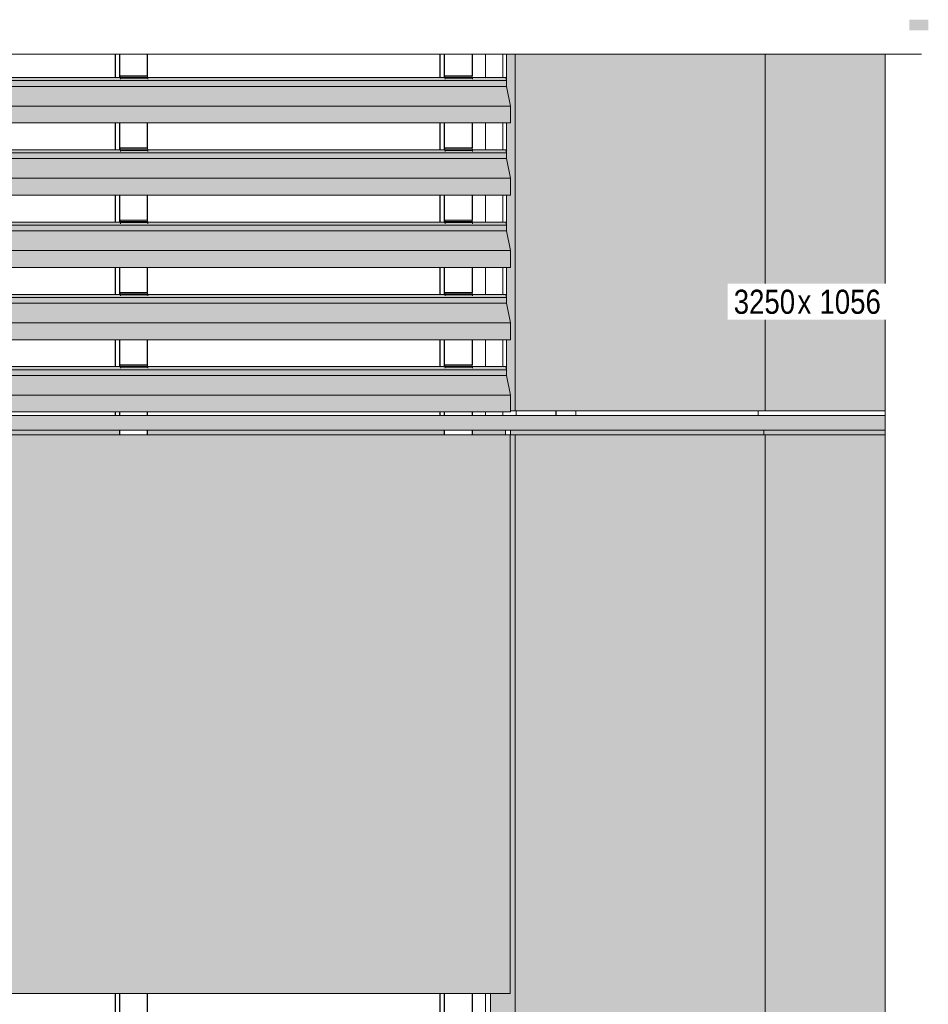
# Model space of a CAD drawing. Header units: millimetres. Extents: x 4014441 to 4046114, y 2378 to 8335946.
# Tile 26 of 71: x 4021518 to 4023405, y 110323 to 112367. Entities that reach past the tile are written whole.
import ezdxf

# ---------------------------------------------------------------- set-up
doc = ezdxf.new("R2010")
doc.units = ezdxf.units.MM
doc.layers.add('Линии', color=7, linetype='Continuous', lineweight=18, true_color=0x00a600)
for name, color, linetype, lineweight in [('Марки по нескольким категориям', 7, 'Continuous', 9), ('Обобщенные модели', 7, 'Continuous', 18), ('Типовые аннотации', 7, 'Continuous', 18), ('Тонкие линии', 7, 'Continuous', 18), ('Элементы узлов', 7, 'Continuous', 18)]:
    doc.layers.add(name, color=color, linetype=linetype, lineweight=lineweight)
doc.styles.add('Arial Narrow', font='ARIALN.TTF', dxfattribs={"height": 50})

# ---------------------------------------------------------------- blocks, each defined once
blk = doc.blocks.new('Корп2_Кассета выпуклая - Корп2_Кассета выпуклая_Цвет DESIGN D2-21032864-Корпус 1_ Фрагмент 4_ Схема раскладки облицовки')
at = {"layer": 'Обобщенные модели', "true_color": 0xf7fbf5}
for points in [[(4022527.7, 108215.4), (4022547, 108215.4), (4022547, 111505.4), (4022537.5, 111505.4), (4022537.4, 111515.4), (4022537.2, 111515.4), (4022537.2, 111505.4), (4022536.4, 111505.4), (4022536.4, 110345.4), (4022496.1, 110345.4), (4022496.1, 110297), (4022527.9, 110297), (4022529, 110290.7), (4022529, 110278.9), (4022537.3, 110238), (4022537.2, 110203), (4022496.1, 110203), (4022496.1, 110147), (4022527.9, 110147), (4022529, 110140.7), (4022529, 110128.9), (4022537.3, 110088), (4022537.2, 110053), (4022496.1, 110053), (4022496.1, 109997), (4022527.9, 109997), (4022529, 109990.7), (4022529, 109978.9), (4022537.3, 109938), (4022537.2, 109903), (4022496.1, 109903), (4022496.1, 109847), (4022527.9, 109847), (4022529, 109840.7), (4022529, 109828.9), (4022537.3, 109788), (4022537.2, 109753), (4022496.1, 109753), (4022496.1, 109697), (4022527.9, 109697), (4022529, 109690.7), (4022529, 109678.9), (4022537.3, 109638), (4022537.2, 109603), (4022496.1, 109603), (4022496.1, 109547), (4022527.9, 109547), (4022529, 109540.7), (4022529, 109528.9), (4022537.3, 109488), (4022537.2, 109453), (4022496.1, 109453), (4022496.1, 109397), (4022527.9, 109397), (4022529, 109390.7), (4022529, 109378.9), (4022537.3, 109338), (4022537.2, 109303), (4022496.1, 109303), (4022496.1, 109247), (4022527.9, 109247), (4022529, 109240.7), (4022529, 109228.9), (4022537.3, 109188), (4022537.2, 109153), (4022496.1, 109153), (4022496.1, 109097), (4022527.9, 109097), (4022529, 109090.7), (4022529, 109078.9), (4022537.3, 109038), (4022537.2, 109003), (4022496.1, 109003), (4022496.1, 108947), (4022527.9, 108947), (4022529, 108940.7), (4022529, 108928.9), (4022537.3, 108888), (4022537.2, 108853), (4022496.1, 108853), (4022496.1, 108797), (4022527.9, 108797), (4022529, 108790.7), (4022529, 108778.9), (4022537.3, 108738), (4022537.2, 108703), (4022496.1, 108703), (4022496.1, 108647), (4022527.9, 108647), (4022529, 108640.7), (4022529, 108628.9), (4022537.3, 108588), (4022537.2, 108553), (4022496.1, 108553), (4022496.1, 108497), (4022527.9, 108497), (4022529, 108490.7), (4022529, 108478.9), (4022537.3, 108438), (4022537.2, 108403), (4022496.1, 108403), (4022496.1, 108347), (4022527.9, 108347), (4022529, 108340.7), (4022529, 108328.9), (4022537.3, 108288), (4022537.2, 108253), (4022496.1, 108253), (4022496.1, 108240.4), (4022527.7, 108240.4)], [(4022546, 111505.4), (4023063.6, 111505.4), (4023063.6, 111515.4), (4022537.5, 111515.4), (4022537.5, 111505.4)], [(4022832.3, 108215.4), (4023066.2, 108215.4), (4023066.2, 111505.4), (4022547, 111505.4), (4022547, 108215.4), (4022689.1, 108215.4)], [(4023066.2, 111505.4), (4023315.6, 111505.4), (4023315.6, 111515.4), (4023063.6, 111515.4), (4023063.6, 111505.4), (4023065.9, 111505.4)], [(4023315.6, 108215.4), (4023315.6, 109268), (4023272.3, 109281.7), (4023315.6, 109295.5), (4023295.9, 109295.5), (4023295.9, 109323.6), (4023315.6, 109323.6), (4023315.6, 111505.4), (4023066.2, 111505.4), (4023066.2, 108215.4)]]:
    blk.add_hatch(color=7, dxfattribs=at).paths.add_polyline_path(points)
at = {"layer": 'Обобщенные модели'}
for p, q in [((4022537.2, 111505.4), (4022536.4, 111505.4)), ((4022537.2, 111515.4), (4022537.2, 111505.4)), ((4022537.5, 111505.4), (4022537.5, 111515.4)), ((4022547, 111505.4), (4022537.5, 111505.4)), ((4022547, 108215.4), (4022547, 111505.4)), ((4023066.2, 111505.4), (4022547, 111505.4)), ((4023063.6, 111515.4), (4023063.6, 111505.4)), ((4023066.2, 111503.4), (4023066.2, 111505.4)), ((4023315.6, 111505.4), (4023066.2, 111505.4)), ((4023066.2, 108215.4), (4023066.2, 111503.4)), ((4022496.1, 110297), (4022496.1, 110345.4))]:
    blk.add_line(p, q, dxfattribs=at)
blk = doc.blocks.new('HILTI_s_Композит_тип_Ко - Тип КоБ D2-21034077-Корпус 1_ Фрагмент 4_ Схема раскладки облицовки')
at = {"layer": 'Обобщенные модели', "true_color": 0xf7fbf5}
for points in [[(4019632.4, 110345.4), (4019641.5, 110345.4), (4019641.5, 111505.4), (4019632.4, 111505.4), (4019632.2, 111515.4), (4019631.7, 111515.4), (4019631.7, 111501.4), (4019635.1, 111501.4), (4019635.1, 110435.4), (4019640.8, 110435.4), (4019640.8, 110349.4), (4019632.4, 110349.4)], [(4019641.5, 110345.4), (4022536.4, 110345.4), (4022536.4, 111505.4), (4019641.5, 111505.4), (4019641.5, 110448)]]:
    blk.add_hatch(color=7, dxfattribs=at).paths.add_polyline_path(points)
h = blk.add_hatch(color=7, dxfattribs=at)
h.paths.add_polyline_path([(4019632.4, 111505.4), (4019703.5, 111505.4), (4019703.5, 111515.4), (4019632.4, 111515.4)])
h.paths.add_polyline_path([(4022527.3, 111505.4), (4022527.3, 111515.4), (4022457.5, 111515.4), (4022457.5, 111505.4), (4022474.4, 111505.4)])
h.paths.add_polyline_path([(4022400.3, 111505.4), (4022400.3, 111515.4), (4021783.3, 111515.4), (4021783.3, 111505.4), (4022331.3, 111505.4)])
h.paths.add_polyline_path([(4019760.6, 111505.4), (4020377.7, 111505.4), (4020377.7, 111515.4), (4019760.6, 111515.4)])
h.paths.add_polyline_path([(4021726.1, 111505.4), (4021726.1, 111515.4), (4021109.1, 111515.4), (4021109.1, 111505.4), (4021687.1, 111505.4)])
h.paths.add_polyline_path([(4020434.9, 111505.4), (4021051.9, 111505.4), (4021051.9, 111515.4), (4020434.9, 111515.4)])
at = {"layer": 'Обобщенные модели'}
for p, q in [((4019631.7, 111515.4), (4019631.7, 111505.4)), ((4019632.4, 111505.4), (4019632.4, 111515.4)), ((4019641.5, 111505.4), (4019632.4, 111505.4)), ((4019641.5, 110345.4), (4019641.5, 111505.4)), ((4019641.5, 111505.4), (4022536.4, 111505.4)), ((4022527.3, 111515.4), (4022527.3, 111505.4)), ((4022536.4, 111505.4), (4022536.4, 110345.4)), ((4019631.7, 111501.4), (4019635.1, 111501.4)), ((4019635.1, 111501.4), (4019635.1, 110435.4)), ((4019635.1, 110435.4), (4019640.8, 110435.4)), ((4019640.8, 110435.4), (4019640.8, 110349.4)), ((4019640.8, 110349.4), (4019632.4, 110349.4)), ((4019632.4, 110349.4), (4019632.4, 110345.4)), ((4019632.4, 110345.4), (4019641.5, 110345.4)), ((4019641.5, 110345.4), (4022536.4, 110345.4))]:
    blk.add_line(p, q, dxfattribs=at)
blk = doc.blocks.new('Корп2_Кассета выпуклая - Корп2_Кассета выпуклая_Цвет DESIGN D2-21032943-Корпус 1_ Фрагмент 4_ Схема раскладки облицовки')
at = {"layer": 'Обобщенные модели', "true_color": 0xf7fbf5}
h = blk.add_hatch(color=7, dxfattribs=at)
h.paths.add_polyline_path([(4023315.6, 111555.4), (4023315.6, 112295.5), (4023066.2, 112295.5), (4023066.2, 111555.4)])
h.paths.add_polyline_path([(4023365.6, 112345.5), (4023404.9, 112345.5), (4023404.9, 112367.3), (4023365.6, 112367.3)])
for points in [[(4022547, 111555.4), (4022547, 112295.5), (4022528.8, 112295.5), (4022529, 112228.9), (4022537.3, 112188), (4022537.2, 112153), (4022528.8, 112153), (4022529, 112078.9), (4022537.3, 112038), (4022537.2, 112003), (4022528.8, 112003), (4022529, 111928.9), (4022537.3, 111887.4), (4022537.2, 111853), (4022528.8, 111853), (4022529, 111778.9), (4022537.3, 111738), (4022537.2, 111703), (4022528.8, 111703), (4022529, 111628.9), (4022537.3, 111588), (4022537.3, 111555.4), (4022546, 111555.4)], [(4023066.2, 111555.4), (4023066.2, 112295.5), (4022547, 112295.5), (4022547, 111555.4), (4022832.3, 111555.4)]]:
    blk.add_hatch(color=7, dxfattribs=at).paths.add_polyline_path(points)
at = {"layer": 'Обобщенные модели'}
for p, q in [((4022528.8, 112242), (4022528.8, 112295.5)), ((4022547, 111555.4), (4022547, 112295.5)), ((4023066.2, 111555.4), (4023066.2, 112295.5)), ((4022528.8, 112092), (4022528.8, 112153.1)), ((4022528.8, 111942), (4022528.8, 112003.1)), ((4022528.8, 111792), (4022528.8, 111853.1)), ((4022528.8, 111642), (4022528.8, 111703.1)), ((4022547, 111555.4), (4022537.3, 111555.4)), ((4023066.2, 111555.4), (4022547, 111555.4)), ((4023315.6, 111555.4), (4023066.2, 111555.4))]:
    blk.add_line(p, q, dxfattribs=at)
blk = doc.blocks.new('HILTI_s_Профиль_MFT-RP - Усиленный профиль MFT-RP-58 77x50 L-V45-Корпус 1_ Фрагмент 4_ Схема раскладки облицовки')
at = {"layer": 'Обобщенные модели', "lineweight": 25}
for p, q in [((4022390.4, 111553.1), (4022390.4, 111545.4)), ((4022400.1, 111545.4), (4022400.1, 111553.1)), ((4022400.4, 111545.4), (4022400.4, 111553.1)), ((4022457.5, 111553.1), (4022457.5, 111545.4)), ((4022400.4, 111505.4), (4022400.4, 111515.4)), ((4022457.5, 111515.4), (4022457.5, 111505.4)), ((4022390.4, 110345.4), (4022390.4, 110297)), ((4022400.1, 110297), (4022400.1, 110345.4)), ((4022400.4, 110297), (4022400.4, 110345.4)), ((4022457.5, 110345.4), (4022457.5, 110301))]:
    blk.add_line(p, q, dxfattribs=at)
blk = doc.blocks.new('HILTI_s_Профиль_MFT-RP - Усиленный профиль MFT-RP-58 77x50 L-V48-Корпус 1_ Фрагмент 4_ Схема раскладки облицовки')
at = {"layer": 'Обобщенные модели', "lineweight": 25}
for p, q in [((4021716.2, 111553.1), (4021716.2, 111545.4)), ((4021725.9, 111545.4), (4021725.9, 111553.1)), ((4021726.2, 111545.4), (4021726.2, 111553.1)), ((4021783.3, 111553.1), (4021783.3, 111545.4)), ((4021726.2, 111505.4), (4021726.2, 111515.4)), ((4021783.3, 111515.4), (4021783.3, 111505.4)), ((4021716.2, 110345.4), (4021716.2, 110297)), ((4021725.9, 110297), (4021725.9, 110345.4)), ((4021726.2, 110297), (4021726.2, 110345.4)), ((4021783.3, 110345.4), (4021783.3, 110301))]:
    blk.add_line(p, q, dxfattribs=at)
blk = doc.blocks.new('HILTI_s_Профиль_MFT-RP - Усиленный профиль MFT-RP-58 77x50 L-V62-Корпус 1_ Фрагмент 4_ Схема раскладки облицовки')
at = {"layer": 'Обобщенные модели', "lineweight": 25}
for p, q in [((4022390.4, 112295.5), (4022390.4, 112247)), ((4022400.1, 112247), (4022400.1, 112295.5)), ((4022400.4, 112247), (4022400.4, 112295.5)), ((4022457.5, 112295.5), (4022457.5, 112251)), ((4022390.4, 112153.1), (4022390.4, 112097)), ((4022400.1, 112097), (4022400.1, 112153.1)), ((4022400.4, 112097), (4022400.4, 112153.1)), ((4022457.5, 112153.1), (4022457.5, 112101)), ((4022390.4, 112003.1), (4022390.4, 111947)), ((4022400.1, 111947), (4022400.1, 112003.1)), ((4022400.4, 111947), (4022400.4, 112003.1)), ((4022457.5, 112003.1), (4022457.5, 111951)), ((4022390.4, 111853.1), (4022390.4, 111797)), ((4022400.1, 111797), (4022400.1, 111853.1)), ((4022400.4, 111797), (4022400.4, 111853.1)), ((4022457.5, 111853.1), (4022457.5, 111801)), ((4022390.4, 111703.1), (4022390.4, 111647)), ((4022400.1, 111647), (4022400.1, 111703.1)), ((4022400.4, 111647), (4022400.4, 111703.1)), ((4022457.5, 111703.1), (4022457.5, 111651))]:
    blk.add_line(p, q, dxfattribs=at)
blk = doc.blocks.new('HILTI_s_Профиль_MFT-RP - Усиленный профиль MFT-RP-58 77x50 L-V66-Корпус 1_ Фрагмент 4_ Схема раскладки облицовки')
at = {"layer": 'Обобщенные модели', "lineweight": 25}
for p, q in [((4021716.2, 112295.5), (4021716.2, 112247)), ((4021725.9, 112247), (4021725.9, 112295.5)), ((4021726.2, 112247), (4021726.2, 112295.5)), ((4021783.3, 112295.5), (4021783.3, 112251)), ((4021716.2, 112153.1), (4021716.2, 112097)), ((4021725.9, 112097), (4021725.9, 112153.1)), ((4021726.2, 112097), (4021726.2, 112153.1)), ((4021783.3, 112153.1), (4021783.3, 112101)), ((4021716.2, 112003.1), (4021716.2, 111947)), ((4021725.9, 111947), (4021725.9, 112003.1)), ((4021726.2, 111947), (4021726.2, 112003.1)), ((4021783.3, 112003.1), (4021783.3, 111951)), ((4021716.2, 111853.1), (4021716.2, 111797)), ((4021725.9, 111797), (4021725.9, 111853.1)), ((4021726.2, 111797), (4021726.2, 111853.1)), ((4021783.3, 111853.1), (4021783.3, 111801)), ((4021716.2, 111703.1), (4021716.2, 111647)), ((4021725.9, 111647), (4021725.9, 111703.1)), ((4021726.2, 111647), (4021726.2, 111703.1)), ((4021783.3, 111703.1), (4021783.3, 111651))]:
    blk.add_line(p, q, dxfattribs=at)
blk = doc.blocks.new('S_Вентрешетки_Профиль внешний - Профиль крепежный-V68-Корпус 1_ Фрагмент 4_ Схема раскладки облицовки')
at = {"layer": 'Обобщенные модели', "true_color": 0x373f43}
h = blk.add_hatch(color=149, dxfattribs=at)
h.paths.add_polyline_path([(4019638.3, 111601.2), (4019637.9, 111602.5), (4019638.3, 111596.4), (4019638.3, 111599.5)])
h.paths.add_polyline_path([(4019641.3, 111553.1), (4019641.5, 111553.5), (4019641.5, 111588), (4019633.2, 111628.9), (4019633.2, 111640.7), (4019632, 111647), (4019632, 111644.6), (4019632.8, 111640.2), (4019632.8, 111629.9), (4019632, 111629.9), (4019632.4, 111628.7), (4019632.8, 111628.7), (4019641.1, 111587.3), (4019640.9, 111555)])
h.paths.add_polyline_path([(4019636.5, 111599.4), (4019637.3, 111599.6), (4019637.6, 111600.1), (4019637.3, 111600.9), (4019636.6, 111599.5)])
for points in [[(4022529, 111640.7), (4022527.9, 111647), (4022458.4, 111647), (4022458.6, 111645.9), (4022458.6, 111643.8), (4022401.6, 111643.8), (4022400.9, 111647), (4021784.2, 111647), (4021784.4, 111645.9), (4021784.4, 111643.8), (4021727.4, 111643.8), (4021726.7, 111647), (4021110, 111647), (4021110.2, 111645.9), (4021110.2, 111643.8), (4021053.2, 111643.8), (4021052.5, 111647), (4020435.8, 111647), (4020436, 111645.9), (4020436, 111643.8), (4020379, 111643.8), (4020378.3, 111647), (4019761.6, 111647), (4019761.8, 111645.9), (4019761.8, 111643.8), (4019704.8, 111643.8), (4019704, 111647), (4019632, 111647), (4019633.2, 111640.7), (4022474.4, 111640.7)], [(4019633.1, 111627), (4019632.8, 111628.7), (4019632.4, 111628.7), (4019632.6, 111627), (4019632.8, 111627)], [(4019969.2, 111628.9), (4022529, 111628.9), (4022529, 111640.7), (4019633.2, 111640.7), (4019633.2, 111628.9), (4019826.1, 111628.9)], [(4022537.3, 111588), (4022529, 111628.9), (4019633.2, 111628.9), (4019641.5, 111588), (4022474.4, 111588)], [(4019637.9, 111599.6), (4019638, 111599.6), (4019637.9, 111600.1), (4019637.6, 111600.1), (4019637.3, 111599.6), (4019637.6, 111599.6)], [(4019637.5, 111601.9), (4019637.9, 111602.1), (4019637.6, 111603.1), (4019637.5, 111602.1)], [(4019638, 111600.1), (4019637.6, 111601.9), (4019637.5, 111601.9), (4019637.9, 111600.1)], [(4019638, 111599.4), (4019637.9, 111599.6), (4019637.9, 111599.4)], [(4019639.3, 111596.4), (4019638.3, 111600.7), (4019638.3, 111596.4), (4019639.1, 111596.4)], [(4019639.4, 111595.8), (4019639.1, 111596.4), (4019638.3, 111596.1), (4019638.3, 111595.8), (4019639.2, 111595.8)], [(4022537.3, 111553.5), (4022537.3, 111588), (4019641.5, 111588), (4019641.5, 111553.5), (4022474.4, 111553.5)], [(4022537.2, 111553), (4022537.3, 111553.4), (4022537.3, 111553.5), (4019641.4, 111553.2), (4019641.4, 111553), (4022474.4, 111553)]]:
    blk.add_hatch(color=149, dxfattribs=at).paths.add_polyline_path(points)
at = {"layer": 'Обобщенные модели'}
for p, q in [((4019633.2, 111640.7), (4019632, 111647)), ((4019632, 111647), (4019632, 111644.6)), ((4019704.2, 111647), (4019632, 111647)), ((4020378.4, 111647), (4019761.6, 111647)), ((4021052.6, 111647), (4020435.8, 111647)), ((4021726.8, 111647), (4021110, 111647)), ((4022401, 111647), (4021784.2, 111647)), ((4022527.9, 111647), (4022458.4, 111647)), ((4022527.9, 111647), (4022529, 111640.7)), ((4019632, 111644.6), (4019632.8, 111640.2)), ((4019632.8, 111629.9), (4019632, 111629.9)), ((4019632, 111629.9), (4019632.4, 111627)), ((4019632.4, 111627), (4019632.4, 111628.7)), ((4019632.4, 111628.7), (4019632.8, 111628.7)), ((4019632.4, 111627), (4019633.1, 111627)), ((4019632.8, 111640.2), (4019632.8, 111629.9)), ((4019632.8, 111628.7), (4019637.6, 111604.6)), ((4019633.2, 111628.9), (4019633.2, 111640.7)), ((4022529, 111640.7), (4019633.2, 111640.7)), ((4019641.5, 111588), (4019633.2, 111628.9)), ((4022529, 111628.9), (4019633.2, 111628.9)), ((4022529, 111640.7), (4022529, 111628.9)), ((4022529, 111628.9), (4022537.3, 111588)), ((4019636.5, 111599.4), (4019637.3, 111599.6)), ((4019636.5, 111599.4), (4019638, 111599.4)), ((4019637.3, 111600.9), (4019636.6, 111599.5)), ((4019637.3, 111599.6), (4019637.6, 111600.1)), ((4019637.3, 111599.6), (4019638, 111599.6)), ((4019637.6, 111600.1), (4019637.5, 111601.9)), ((4019637.6, 111600.1), (4019638, 111600.1)), ((4019637.9, 111602.5), (4019638.1, 111597.8)), ((4019638.1, 111597.8), (4019638.1, 111596.4)), ((4019638.2, 111595.8), (4019639.4, 111595.8)), ((4019638.3, 111596.4), (4019638.3, 111601.2)), ((4019638.3, 111601.2), (4019641.1, 111587.3)), ((4019641.1, 111587.3), (4019641.2, 111556)), ((4019641.5, 111553.5), (4019641.5, 111588)), ((4022537.3, 111588), (4019641.5, 111588)), ((4022537.3, 111588), (4022537.3, 111553.5)), ((4019641.2, 111556), (4019640.9, 111556)), ((4019640.9, 111556), (4019640.9, 111555)), ((4019640.9, 111555), (4019641.3, 111553.1)), ((4019641.4, 111553), (4022537.2, 111553))]:
    blk.add_line(p, q, dxfattribs=at)
for centre, major_axis, start_param, end_param in [((4019637.7, 111602.2), (0, 2.4), 0.10691, 2.137876), ((4019637.7, 111602.2), (0, 1.05), 5.026548, 8.168141), ((4019638.2, 111596.4), (0, 0.55), 1.570796, 2.879793), ((4019638.2, 111596.4), (0, 0.55), 3.141593, 4.712389), ((4019641.4, 111553.5), (0, 0.5), 2.408554, 2.920518), ((4019641.4, 111553.5), (0, 0.5), 3.141593, 4.712389), ((4022537.2, 111553.5), (0, 0.5), 3.141593, 4.712389)]:
    blk.add_ellipse(centre, major_axis=major_axis, ratio=0.181926, start_param=start_param, end_param=end_param, dxfattribs=at)
blk = doc.blocks.new('S_Вентрешетки_Профиль крепежный - Профиль крепежный-21269846-Корпус 1_ Фрагмент 4_ Схема раскладки облицовки')
at = {"layer": 'Обобщенные модели', "true_color": 0x373f43}
for points in [[(4019761.1, 108348.2), (4019761.1, 108351), (4019704, 108351), (4019704.2, 108348.2), (4019754.5, 108348.2)], [(4019704.8, 108343.8), (4019704.8, 108345.9), (4019704.4, 108348.2), (4019704, 108348.2), (4019704.2, 108347), (4019704.6, 108344.9)], [(4019761.8, 108345.9), (4019761.4, 108348.2), (4019704.4, 108348.2), (4019704.8, 108345.9), (4019754.5, 108345.9)], [(4019761.8, 108343.8), (4019761.8, 108345.9), (4019704.8, 108345.9), (4019704.8, 108343.8), (4019754.5, 108343.8)]]:
    blk.add_hatch(color=149, dxfattribs=at).paths.add_polyline_path(points)
at = {"layer": 'Обобщенные модели'}
for p, q in [((4019704, 108351), (4019703.8, 108351)), ((4019703.8, 108351), (4019703.8, 108347)), ((4019704, 108348.2), (4019704, 108351)), ((4019704, 108351), (4019761.1, 108351)), ((4019704.4, 108348.2), (4019704, 108348.2)), ((4019704.2, 108347), (4019704.4, 108345.6)), ((4019704.8, 108345.9), (4019704.4, 108348.2)), ((4019704.4, 108348.2), (4019761.4, 108348.2)), ((4019704.8, 108343.8), (4019704.8, 108345.9)), ((4019704.8, 108345.9), (4019761.8, 108345.9)), ((4019761.1, 108351), (4019761.1, 108348.2)), ((4019761.4, 108348.2), (4019761.8, 108345.9)), ((4019761.8, 108345.9), (4019761.8, 108343.8))]:
    blk.add_line(p, q, dxfattribs=at)
blk = doc.blocks.new('S_Вентрешетки_Профиль крепежный - Профиль крепежный-V50-Корпус 1_ Фрагмент 4_ Схема раскладки облицовки')
at = {"layer": 'Обобщенные модели', "true_color": 0x373f43}
for points in [[(4021109.5, 108348.2), (4021109.5, 108351), (4021052.5, 108351), (4021052.6, 108348.2), (4021053.2, 108348.2)], [(4021053.2, 108343.8), (4021053.2, 108345.9), (4021052.8, 108348.2), (4021052.5, 108348.2), (4021052.6, 108347), (4021053, 108344.9)], [(4021110.2, 108345.9), (4021109.8, 108348.2), (4021052.8, 108348.2), (4021053.2, 108345.9), (4021059.1, 108345.9)], [(4021110.2, 108343.8), (4021110.2, 108345.9), (4021053.2, 108345.9), (4021053.2, 108343.8)]]:
    blk.add_hatch(color=149, dxfattribs=at).paths.add_polyline_path(points)
at = {"layer": 'Обобщенные модели'}
for p, q in [((4021052.5, 108351), (4021052.2, 108351)), ((4021052.2, 108351), (4021052.2, 108347)), ((4021052.5, 108348.2), (4021052.5, 108351)), ((4021052.5, 108351), (4021109.5, 108351)), ((4021052.8, 108348.2), (4021052.5, 108348.2)), ((4021052.6, 108347), (4021052.9, 108345.6)), ((4021053.2, 108345.9), (4021052.8, 108348.2)), ((4021052.8, 108348.2), (4021109.8, 108348.2)), ((4021053.2, 108343.8), (4021053.2, 108345.9)), ((4021053.2, 108345.9), (4021110.2, 108345.9)), ((4021109.5, 108351), (4021109.5, 108348.2)), ((4021109.8, 108348.2), (4021110.2, 108345.9)), ((4021110.2, 108345.9), (4021110.2, 108343.8))]:
    blk.add_line(p, q, dxfattribs=at)
blk = doc.blocks.new('S_Вентрешетки_Профиль внешний - Профиль крепежный-21268553-Корпус 1_ Фрагмент 4_ Схема раскладки облицовки')
at = {"layer": 'Обобщенные модели', "true_color": 0x373f43}
h = blk.add_hatch(color=149, dxfattribs=at)
h.paths.add_polyline_path([(4019638.3, 108301.2), (4019637.9, 108302.5), (4019638.3, 108296.4)])
h.paths.add_polyline_path([(4019641.3, 108253.1), (4019641.5, 108253.5), (4019641.3, 108288.7), (4019633.2, 108328.9), (4019633.2, 108340.7), (4019632, 108347), (4019632, 108344.6), (4019632.8, 108340.2), (4019632.8, 108329.9), (4019632, 108329.9), (4019632.4, 108328.7), (4019632.8, 108328.7), (4019641.1, 108287.3), (4019640.9, 108255)])
h.paths.add_polyline_path([(4019636.5, 108299.4), (4019637.3, 108299.6), (4019637.6, 108300.1), (4019637.3, 108300.9)])
for points in [[(4022529, 108340.7), (4022527.9, 108347), (4022458.4, 108347), (4022458.6, 108345.9), (4022458.6, 108343.8), (4022401.6, 108343.8), (4022400.9, 108347), (4021784.2, 108347), (4021784.4, 108345.9), (4021784.4, 108343.8), (4021727.4, 108343.8), (4021726.7, 108347), (4021110, 108347), (4021110.2, 108345.9), (4021110.2, 108343.8), (4021053.2, 108343.8), (4021052.5, 108347), (4020435.8, 108347), (4020436, 108345.9), (4020436, 108343.8), (4020379, 108343.8), (4020378.3, 108347), (4019761.6, 108347), (4019761.8, 108345.9), (4019761.8, 108343.8), (4019704.8, 108343.8), (4019704, 108347), (4019632, 108347), (4019633.2, 108340.7), (4022453.3, 108340.7)], [(4019969.2, 108328.9), (4022529, 108328.9), (4022529, 108340.7), (4019633.2, 108340.7), (4019633.2, 108328.9), (4019826.1, 108328.9)], [(4019633.1, 108327), (4019632.8, 108328.7), (4019632.4, 108328.7), (4019632.6, 108327), (4019632.8, 108327)], [(4022537.3, 108288), (4022529, 108328.9), (4019633.2, 108328.9), (4019641.5, 108288), (4022474.4, 108288)], [(4019637.6, 108299.6), (4019638, 108299.6), (4019637.9, 108300.1), (4019637.6, 108300.1), (4019637.3, 108299.6)], [(4019637.5, 108301.9), (4019637.9, 108302.1), (4019637.6, 108303.1), (4019637.5, 108302.1)], [(4019638, 108300.1), (4019637.6, 108301.9), (4019637.5, 108301.9), (4019637.9, 108300.1)], [(4019638, 108299.4), (4019637.9, 108299.6), (4019637.9, 108299.4)], [(4019639.3, 108296.4), (4019638.3, 108300.7), (4019638.3, 108296.4), (4019639.1, 108296.4)], [(4019639.4, 108295.8), (4019639.1, 108296.4), (4019638.3, 108296.1), (4019638.3, 108295.8), (4019639.2, 108295.8)], [(4022537.3, 108253.5), (4022537.3, 108288), (4019641.5, 108288), (4019641.5, 108253.5), (4022474.4, 108253.5)], [(4022537.2, 108253), (4022537.3, 108253.4), (4022537.3, 108253.5), (4019641.4, 108253.2), (4019641.4, 108253), (4022474.4, 108253)]]:
    blk.add_hatch(color=149, dxfattribs=at).paths.add_polyline_path(points)
at = {"layer": 'Обобщенные модели'}
for p, q in [((4019633.2, 108340.7), (4019632, 108347)), ((4019632, 108347), (4019632, 108344.6)), ((4019704.2, 108347), (4019632, 108347)), ((4019632, 108344.6), (4019632.8, 108340.2)), ((4019632.8, 108340.2), (4019632.8, 108329.9)), ((4019633.2, 108328.9), (4019633.2, 108340.7)), ((4022529, 108340.7), (4019633.2, 108340.7)), ((4020378.4, 108347), (4019761.6, 108347)), ((4021052.6, 108347), (4020435.8, 108347)), ((4021726.8, 108347), (4021110, 108347)), ((4022401, 108347), (4021784.2, 108347)), ((4022527.9, 108347), (4022458.4, 108347)), ((4022527.9, 108347), (4022529, 108340.7)), ((4022529, 108340.7), (4022529, 108328.9)), ((4019632.8, 108329.9), (4019632, 108329.9)), ((4019632, 108329.9), (4019632.4, 108327)), ((4019632.4, 108327), (4019632.4, 108328.7)), ((4019632.4, 108328.7), (4019632.8, 108328.7)), ((4019632.4, 108327), (4019633.1, 108327)), ((4019632.8, 108328.7), (4019637.6, 108304.6)), ((4019641.5, 108288), (4019633.2, 108328.9)), ((4022529, 108328.9), (4019633.2, 108328.9)), ((4022529, 108328.9), (4022537.3, 108288)), ((4019637.3, 108300.9), (4019636.5, 108299.4)), ((4019636.5, 108299.4), (4019637.3, 108299.6)), ((4019636.5, 108299.4), (4019638, 108299.4)), ((4019637.3, 108299.6), (4019637.6, 108300.1)), ((4019637.3, 108299.6), (4019638, 108299.6)), ((4019637.6, 108300.1), (4019637.5, 108301.9)), ((4019637.6, 108300.1), (4019638, 108300.1)), ((4019637.9, 108302.5), (4019638.1, 108297.8)), ((4019638.1, 108297.8), (4019638.1, 108296.4)), ((4019638.2, 108295.8), (4019639.4, 108295.8)), ((4019638.3, 108296.4), (4019638.3, 108301.2)), ((4019638.3, 108301.2), (4019641.1, 108287.3)), ((4019641.1, 108287.3), (4019641.2, 108256)), ((4019641.5, 108253.5), (4019641.5, 108288)), ((4022537.3, 108288), (4019641.5, 108288)), ((4022537.3, 108288), (4022537.3, 108253.5)), ((4019641.2, 108256), (4019640.9, 108256)), ((4019640.9, 108256), (4019640.9, 108255)), ((4019640.9, 108255), (4019641.3, 108253.1)), ((4019641.4, 108253), (4022537.2, 108253))]:
    blk.add_line(p, q, dxfattribs=at)
for centre, major_axis, start_param, end_param in [((4019637.7, 108302.2), (0, 2.4), 0.10691, 2.137876), ((4019637.7, 108302.2), (0, 1.05), 5.026548, 8.168141), ((4019638.2, 108296.4), (0, 0.55), 1.570796, 2.879793), ((4019638.2, 108296.4), (0, 0.55), 3.141593, 4.712389), ((4019641.4, 108253.5), (0, 0.5), 2.408554, 2.920518), ((4019641.4, 108253.5), (0, 0.5), 3.141593, 4.712389), ((4022537.2, 108253.5), (0, 0.5), 3.141593, 4.712389)]:
    blk.add_ellipse(centre, major_axis=major_axis, ratio=0.181926, start_param=start_param, end_param=end_param, dxfattribs=at)
blk = doc.blocks.new('HILTI_s_Профиль_MFT-T - Профиль MFT-Ta 60x42x1_8 6m-21055199-Корпус 1_ Фрагмент 4_ Схема раскладки облицовки')
at = {"layer": 'Обобщенные модели'}
for p, q in [((4019475.1, 111555.4), (4019475.1, 111545.4)), ((4019475.5, 111545.4), (4019475.5, 111555.4)), ((4019516.8, 111555.4), (4019516.8, 111545.4))]:
    blk.add_line(p, q, dxfattribs=at)
blk = doc.blocks.new('HILTI_Линия_Разрыва - Тип 1-20731784-Корпус 1_ Фрагмент 4_ Схема раскладки облицовки')
at = {"layer": 'Элементы узлов'}
blk.add_line((4023315.6, 109323.6), (4023315.6, 112295.5), dxfattribs=at)
blk = doc.blocks.new('HILTI_Линия_Разрыва - Тип 1-20731777-Корпус 1_ Фрагмент 4_ Схема раскладки облицовки')
at = {"layer": 'Элементы узлов'}
blk.add_line((4014515.6, 106295.5), (4018888.1, 106295.5), dxfattribs=at)

msp = doc.modelspace()

# ---------------------------------------------------------------- hatches: boundary and pattern name
at = {"layer": 'Элементы узлов', "true_color": 0xffff80}
msp.add_hatch(color=51, dxfattribs=at).paths.add_polyline_path([(4018824, 111515.4), (4023315.6, 111515.4), (4023315.6, 111545.4), (4014515.6, 111545.4), (4014515.6, 111515.4), (4018537.7, 111515.4)])

# ---------------------------------------------------------------- linework, layer by layer
at = {"layer": 'Линии'}
for p, q in [((4019090.8, 111505.4), (4022546.6, 111505.4)), ((4023068.1, 111505.4), (4023315.6, 111505.4))]:
    msp.add_line(p, q, dxfattribs=at)
at = {"layer": 'Обобщенные модели'}
for p, q in [((4022485.2, 112247), (4022485.2, 112295.5)), ((4022521.6, 112247), (4022521.6, 112295.5)), ((4022521.6, 112247), (4022521.6, 112295.5)), ((4022485.2, 112097), (4022485.2, 112153.1)), ((4022521.6, 112097), (4022521.6, 112153.1)), ((4022521.6, 112097), (4022521.6, 112153.1)), ((4022485.2, 111947), (4022485.2, 112003.1)), ((4022521.6, 111947), (4022521.6, 112003.1)), ((4022521.6, 111947), (4022521.6, 112003.1)), ((4022485.2, 111797), (4022485.2, 111853.1)), ((4022521.6, 111797), (4022521.6, 111853.1)), ((4022521.6, 111797), (4022521.6, 111853.1)), ((4022485.2, 111647), (4022485.2, 111703.1)), ((4022521.6, 111647), (4022521.6, 111703.1)), ((4022521.6, 111647), (4022521.6, 111703.1)), ((4022485.2, 111545.4), (4022485.2, 111553.1)), ((4022521.6, 111545.4), (4022521.6, 111553.1)), ((4022521.6, 111545.4), (4022521.6, 111553.1)), ((4022548.9, 111545.4), (4022548.9, 111555.4)), ((4023051.4, 111545.4), (4023051.4, 111555.4)), ((4022485.2, 110297), (4022485.2, 110345.4))]:
    msp.add_line(p, q, dxfattribs=at)
at = {"layer": 'Типовые аннотации', "lineweight": 9}
msp.add_line((4023315.6, 112295.5), (4023390.6, 112295.5), dxfattribs=at)
at = {"layer": 'Тонкие линии'}
for p, q in [((4023315.6, 111545.4), (4014515.6, 111545.4)), ((4014515.6, 111515.4), (4023315.6, 111515.4))]:
    msp.add_line(p, q, dxfattribs=at)

# ---------------------------------------------------------------- block references
at = {"layer": 'Обобщенные модели'}
for name, p in [('Корп2_Кассета выпуклая - Корп2_Кассета выпуклая_Цвет DESIGN D2-21032943-Корпус 1_ Фрагмент 4_ Схема раскладки облицовки', (0, 0)), ('HILTI_s_Профиль_MFT-RP - Усиленный профиль MFT-RP-58 77x50 L-V66-Корпус 1_ Фрагмент 4_ Схема раскладки облицовки', (0, 0)), ('HILTI_s_Профиль_MFT-RP - Усиленный профиль MFT-RP-58 77x50 L-V62-Корпус 1_ Фрагмент 4_ Схема раскладки облицовки', (0, 0)), ('S_Вентрешетки_Профиль внешний - Профиль крепежный-21268553-Корпус 1_ Фрагмент 4_ Схема раскладки облицовки', (0, 3900)), ('S_Вентрешетки_Профиль крепежный - Профиль крепежный-V50-Корпус 1_ Фрагмент 4_ Схема раскладки облицовки', (674.2, 3900)), ('S_Вентрешетки_Профиль крепежный - Профиль крепежный-21269846-Корпус 1_ Фрагмент 4_ Схема раскладки облицовки', (2696.8, 3900)), ('S_Вентрешетки_Профиль внешний - Профиль крепежный-21268553-Корпус 1_ Фрагмент 4_ Схема раскладки облицовки', (0, 3750)), ('S_Вентрешетки_Профиль крепежный - Профиль крепежный-V50-Корпус 1_ Фрагмент 4_ Схема раскладки облицовки', (674.2, 3750)), ('S_Вентрешетки_Профиль крепежный - Профиль крепежный-21269846-Корпус 1_ Фрагмент 4_ Схема раскладки облицовки', (2696.8, 3750)), ('S_Вентрешетки_Профиль внешний - Профиль крепежный-21268553-Корпус 1_ Фрагмент 4_ Схема раскладки облицовки', (0, 3600)), ('S_Вентрешетки_Профиль крепежный - Профиль крепежный-V50-Корпус 1_ Фрагмент 4_ Схема раскладки облицовки', (674.2, 3600)), ('S_Вентрешетки_Профиль крепежный - Профиль крепежный-21269846-Корпус 1_ Фрагмент 4_ Схема раскладки облицовки', (2696.8, 3600)), ('S_Вентрешетки_Профиль внешний - Профиль крепежный-21268553-Корпус 1_ Фрагмент 4_ Схема раскладки облицовки', (0, 3450)), ('S_Вентрешетки_Профиль крепежный - Профиль крепежный-V50-Корпус 1_ Фрагмент 4_ Схема раскладки облицовки', (674.2, 3450)), ('S_Вентрешетки_Профиль крепежный - Профиль крепежный-21269846-Корпус 1_ Фрагмент 4_ Схема раскладки облицовки', (2696.8, 3450)), ('S_Вентрешетки_Профиль внешний - Профиль крепежный-V68-Корпус 1_ Фрагмент 4_ Схема раскладки облицовки', (0, 0)), ('S_Вентрешетки_Профиль крепежный - Профиль крепежный-V50-Корпус 1_ Фрагмент 4_ Схема раскладки облицовки', (674.2, 3300)), ('S_Вентрешетки_Профиль крепежный - Профиль крепежный-21269846-Корпус 1_ Фрагмент 4_ Схема раскладки облицовки', (2696.8, 3300)), ('HILTI_s_Профиль_MFT-RP - Усиленный профиль MFT-RP-58 77x50 L-V48-Корпус 1_ Фрагмент 4_ Схема раскладки облицовки', (0, 0)), ('HILTI_s_Профиль_MFT-RP - Усиленный профиль MFT-RP-58 77x50 L-V45-Корпус 1_ Фрагмент 4_ Схема раскладки облицовки', (0, 0)), ('HILTI_s_Профиль_MFT-T - Профиль MFT-Ta 60x42x1_8 6m-21055199-Корпус 1_ Фрагмент 4_ Схема раскладки облицовки', (3156.4, 0)), ('HILTI_s_Композит_тип_Ко - Тип КоБ D2-21034077-Корпус 1_ Фрагмент 4_ Схема раскладки облицовки', (0, 0)), ('Корп2_Кассета выпуклая - Корп2_Кассета выпуклая_Цвет DESIGN D2-21032864-Корпус 1_ Фрагмент 4_ Схема раскладки облицовки', (0, 0))]:
    msp.add_blockref(name, p, dxfattribs=at)
at = {"layer": 'Элементы узлов', "rotation": 180}
msp.add_blockref('HILTI_Линия_Разрыва - Тип 1-20731777-Корпус 1_ Фрагмент 4_ Схема раскладки облицовки', (8037831.1, 218590.9), dxfattribs=at)
at = {"layer": 'Элементы узлов'}
msp.add_blockref('HILTI_Линия_Разрыва - Тип 1-20731784-Корпус 1_ Фрагмент 4_ Схема раскладки облицовки', (0, 0), dxfattribs=at)

# ---------------------------------------------------------------- next in the draw order: texts
at = {"layer": 'Марки по нескольким категориям', "insert": (4023000.9, 111806.7), "char_height": 50, "width": 160.337, "attachment_point": 1, "style": 'Arial Narrow', "bg_fill": 3, "box_fill_scale": 1.25, "bg_fill_color": 256, "bg_fill_true_color": 13158600, "bg_fill_transparency": 0}
msp.add_mtext('3250', dxfattribs=at)

# ---------------------------------------------------------------- next in the draw order: texts
at = {"layer": 'Марки по нескольким категориям', "insert": (4023133.2, 111806.7), "char_height": 50, "width": 36.076, "attachment_point": 1, "style": 'Arial Narrow', "bg_fill": 3, "box_fill_scale": 1.25, "bg_fill_color": 256, "bg_fill_true_color": 13158600, "bg_fill_transparency": 0}
msp.add_mtext('\\fArial Narrow|b0|i0|c204|p34|;х', dxfattribs=at)

# ---------------------------------------------------------------- next in the draw order: texts
at = {"layer": 'Марки по нескольким категориям', "insert": (4023163, 111806.7), "char_height": 50, "width": 180.38, "attachment_point": 1, "style": 'Arial Narrow', "bg_fill": 3, "box_fill_scale": 1.25, "bg_fill_color": 256, "bg_fill_true_color": 13158600, "bg_fill_transparency": 0}
msp.add_mtext(' 1056', dxfattribs=at)

doc.saveas('drawing.dxf')
